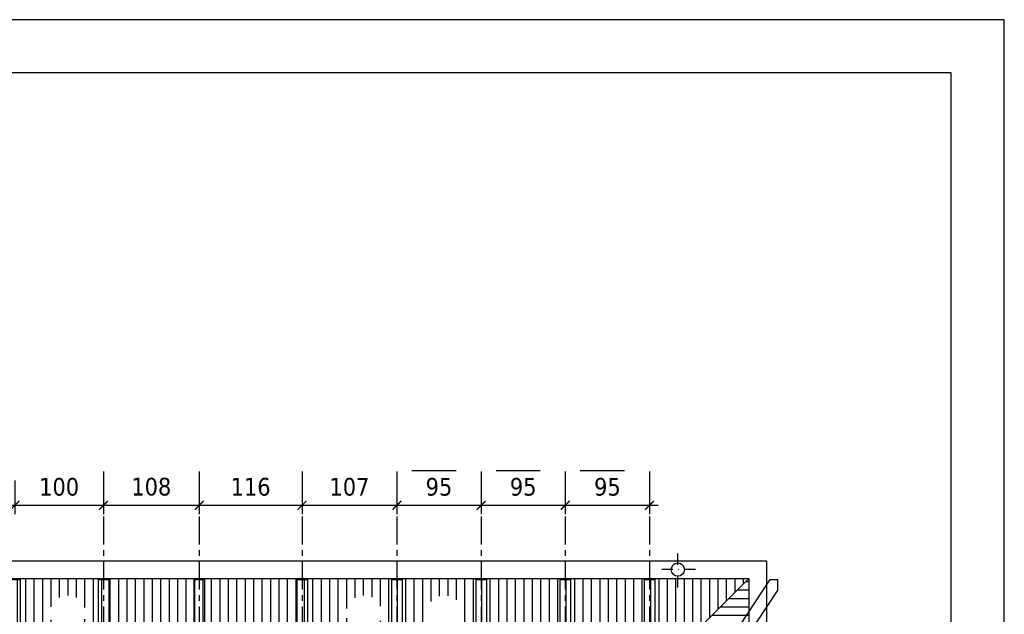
# Model space of a CAD drawing. Header units: millimetres. Extents: x 215282 to 249074, y 9058 to 27069.
# Tile 27 of 51: x 234358 to 235469, y 16294 to 16966. Entities that reach past the tile are written whole.
import ezdxf

# ---------------------------------------------------------------- set-up
doc = ezdxf.new("R2010")
doc.units = ezdxf.units.MM
doc.linetypes.add('CENTER', pattern=[50.8, 31.75, -6.35, 6.35, -6.35])
doc.linetypes.add('DASHDOT', pattern=[25.4, 12.7, -6.35, 0, -6.35])
for name, color, linetype in [('01-HM_podstawowa', 8, 'Continuous'), ('02-HM_osie', 8, 'CENTER'), ('A_inwentaryzacja', 8, 'Continuous')]:
    doc.layers.add(name, color=color, linetype=linetype)
doc.styles.add('HM_standard', font='tahoma.ttf')
doc.dimstyles.new('S100', dxfattribs={"dimscale": 10, "dimtxt": 2, "dimasz": 1, "dimexe": 1, "dimexo": 1, "dimgap": 1, "dimtad": 0, "dimdec": 1, "dimrnd": 0.5, "dimdsep": 46, "dimtxsty": 'HM_standard', "dimblk1": 'ARCHTICK', "dimblk2": 'ARCHTICK', "dimsah": 1, "dimcen": -3, "dimdle": 1, "dimclrt": 256, "dimadec": 0, "dimazin": 0, "dimtfac": 0.8, "dimtdec": 1, "dimtix": 1, "dimtmove": 2, "dimatfit": 3, "dimldrblk": 'ARCHTICK', "dimfxl": 1, "dimtvp": 1, "dimtolj": 1, "dimarcsym": 0})

# ---------------------------------------------------------------- blocks, each defined once
blk = doc.blocks.new('_ARCHTICK')
at = {"color": 0, "linetype": 'ByBlock', "const_width": 0.15}
blk.add_lwpolyline([(-0.5, -0.5), (0.5, 0.5)], dxfattribs=at)
blk = doc.blocks.new('*D260')
at = {"layer": '01-HM_podstawowa', "color": 0, "lineweight": -2, "ltscale": 3, "transparency": 16777216}
for p, q in [((225400, 20196.2), (225400, 20158.1)), ((225469, 20196.2), (225469, 20158.1)), ((225390, 20168.1), (225479, 20168.1))]:
    blk.add_line(p, q, dxfattribs=at)
at = {"layer": 'Defpoints', "color": 0, "transparency": 16777216}
for p in [(225400, 20206.2), (225469, 20206.2), (225469, 20168.1)]:
    blk.add_point(p, dxfattribs=at)
at = {"layer": '01-HM_podstawowa', "color": 0, "lineweight": -2, "ltscale": 3, "transparency": 16777216, "xscale": 10, "yscale": 10, "zscale": 10, "rotation": 180}
blk.add_blockref('_ARCHTICK', (225400, 20168.1), dxfattribs=at)
at = {"layer": '01-HM_podstawowa', "color": 0, "lineweight": -2, "ltscale": 3, "transparency": 16777216, "xscale": 10, "yscale": 10, "zscale": 10}
blk.add_blockref('_ARCHTICK', (225469, 20168.1), dxfattribs=at)
at = {"layer": '01-HM_podstawowa', "ltscale": 3, "transparency": 16777216, "insert": (225434.5, 20188.9), "char_height": 20, "attachment_point": 5, "style": 'HM_standard'}
blk.add_mtext('\\A1;69', dxfattribs=at)
blk = doc.blocks.new('*D261')
at = {"layer": '01-HM_podstawowa', "color": 0, "lineweight": -2, "ltscale": 3, "transparency": 16777216}
for p, q in [((225469, 20196.2), (225469, 20158.1)), ((225569, 20196.2), (225569, 20158.1)), ((225459, 20168.1), (225579, 20168.1))]:
    blk.add_line(p, q, dxfattribs=at)
at = {"layer": 'Defpoints', "color": 0, "transparency": 16777216}
for p in [(225469, 20206.2), (225569, 20206.2), (225569, 20168.1)]:
    blk.add_point(p, dxfattribs=at)
at = {"layer": '01-HM_podstawowa', "color": 0, "lineweight": -2, "ltscale": 3, "transparency": 16777216, "xscale": 10, "yscale": 10, "zscale": 10, "rotation": 180}
blk.add_blockref('_ARCHTICK', (225469, 20168.1), dxfattribs=at)
at = {"layer": '01-HM_podstawowa', "color": 0, "lineweight": -2, "ltscale": 3, "transparency": 16777216, "xscale": 10, "yscale": 10, "zscale": 10}
blk.add_blockref('_ARCHTICK', (225569, 20168.1), dxfattribs=at)
at = {"layer": '01-HM_podstawowa', "ltscale": 3, "transparency": 16777216, "insert": (225519, 20188.9), "char_height": 20, "attachment_point": 5, "style": 'HM_standard'}
blk.add_mtext('\\A1;100', dxfattribs=at)
blk = doc.blocks.new('*D262')
at = {"layer": '01-HM_podstawowa', "color": 0, "lineweight": -2, "ltscale": 3, "transparency": 16777216}
for p, q in [((225569, 20196.2), (225569, 20158.1)), ((225677, 20196.2), (225677, 20158.1)), ((225559, 20168.1), (225687, 20168.1))]:
    blk.add_line(p, q, dxfattribs=at)
at = {"layer": 'Defpoints', "color": 0, "transparency": 16777216}
for p in [(225569, 20206.2), (225677, 20206.2), (225677, 20168.1)]:
    blk.add_point(p, dxfattribs=at)
at = {"layer": '01-HM_podstawowa', "color": 0, "lineweight": -2, "ltscale": 3, "transparency": 16777216, "xscale": 10, "yscale": 10, "zscale": 10, "rotation": 180}
blk.add_blockref('_ARCHTICK', (225569, 20168.1), dxfattribs=at)
at = {"layer": '01-HM_podstawowa', "color": 0, "lineweight": -2, "ltscale": 3, "transparency": 16777216, "xscale": 10, "yscale": 10, "zscale": 10}
blk.add_blockref('_ARCHTICK', (225677, 20168.1), dxfattribs=at)
at = {"layer": '01-HM_podstawowa', "ltscale": 3, "transparency": 16777216, "insert": (225623, 20189), "char_height": 20, "attachment_point": 5, "style": 'HM_standard'}
blk.add_mtext('\\A1;108', dxfattribs=at)
blk = doc.blocks.new('*D263')
at = {"layer": '01-HM_podstawowa', "color": 0, "lineweight": -2, "ltscale": 3, "transparency": 16777216}
for p, q in [((225677, 20196.2), (225677, 20158.1)), ((225793, 20196.2), (225793, 20158.1)), ((225667, 20168.1), (225803, 20168.1))]:
    blk.add_line(p, q, dxfattribs=at)
at = {"layer": 'Defpoints', "color": 0, "transparency": 16777216}
for p in [(225677, 20206.2), (225793, 20206.2), (225793, 20168.1)]:
    blk.add_point(p, dxfattribs=at)
at = {"layer": '01-HM_podstawowa', "color": 0, "lineweight": -2, "ltscale": 3, "transparency": 16777216, "xscale": 10, "yscale": 10, "zscale": 10, "rotation": 180}
blk.add_blockref('_ARCHTICK', (225677, 20168.1), dxfattribs=at)
at = {"layer": '01-HM_podstawowa', "color": 0, "lineweight": -2, "ltscale": 3, "transparency": 16777216, "xscale": 10, "yscale": 10, "zscale": 10}
blk.add_blockref('_ARCHTICK', (225793, 20168.1), dxfattribs=at)
at = {"layer": '01-HM_podstawowa', "ltscale": 3, "transparency": 16777216, "insert": (225735, 20188.9), "char_height": 20, "attachment_point": 5, "style": 'HM_standard'}
blk.add_mtext('\\A1;116', dxfattribs=at)
blk = doc.blocks.new('*D264')
at = {"layer": '01-HM_podstawowa', "color": 0, "lineweight": -2, "ltscale": 3, "transparency": 16777216}
for p, q in [((225793, 20196.2), (225793, 20158.1)), ((225900, 20196.2), (225900, 20158.1)), ((225783, 20168.1), (225910, 20168.1))]:
    blk.add_line(p, q, dxfattribs=at)
at = {"layer": 'Defpoints', "color": 0, "transparency": 16777216}
for p in [(225793, 20206.2), (225900, 20206.2), (225900, 20168.1)]:
    blk.add_point(p, dxfattribs=at)
at = {"layer": '01-HM_podstawowa', "color": 0, "lineweight": -2, "ltscale": 3, "transparency": 16777216, "xscale": 10, "yscale": 10, "zscale": 10, "rotation": 180}
blk.add_blockref('_ARCHTICK', (225793, 20168.1), dxfattribs=at)
at = {"layer": '01-HM_podstawowa', "color": 0, "lineweight": -2, "ltscale": 3, "transparency": 16777216, "xscale": 10, "yscale": 10, "zscale": 10}
blk.add_blockref('_ARCHTICK', (225900, 20168.1), dxfattribs=at)
at = {"layer": '01-HM_podstawowa', "ltscale": 3, "transparency": 16777216, "insert": (225846.5, 20188.9), "char_height": 20, "attachment_point": 5, "style": 'HM_standard'}
blk.add_mtext('\\A1;107', dxfattribs=at)
blk = doc.blocks.new('*D273')
at = {"layer": '01-HM_podstawowa', "color": 0, "lineweight": -2, "ltscale": 3, "transparency": 16777216}
for p, q in [((225995, 20186.2), (225995, 20158.1)), ((226089.9, 20186.2), (226089.9, 20158.1)), ((225985, 20168.1), (226099.9, 20168.1))]:
    blk.add_line(p, q, dxfattribs=at)
at = {"layer": 'Defpoints', "color": 0, "transparency": 16777216}
for p in [(225995, 20196.2), (226089.9, 20196.2), (226089.9, 20168.1)]:
    blk.add_point(p, dxfattribs=at)
at = {"layer": '01-HM_podstawowa', "color": 0, "lineweight": -2, "ltscale": 3, "transparency": 16777216, "xscale": 10, "yscale": 10, "zscale": 10, "rotation": 180}
blk.add_blockref('_ARCHTICK', (225995, 20168.1), dxfattribs=at)
at = {"layer": '01-HM_podstawowa', "color": 0, "lineweight": -2, "ltscale": 3, "transparency": 16777216, "xscale": 10, "yscale": 10, "zscale": 10}
blk.add_blockref('_ARCHTICK', (226089.9, 20168.1), dxfattribs=at)
at = {"layer": '01-HM_podstawowa', "ltscale": 3, "transparency": 16777216, "insert": (226042.5, 20188.9), "char_height": 20, "attachment_point": 5, "style": 'HM_standard'}
blk.add_mtext('\\A1;95', dxfattribs=at)
blk = doc.blocks.new('*D274')
at = {"layer": '01-HM_podstawowa', "color": 0, "lineweight": -2, "ltscale": 3, "transparency": 16777216}
for p, q in [((226090, 20186.2), (226090, 20158.1)), ((226184.9, 20186.2), (226184.9, 20158.1)), ((226080, 20168.1), (226194.9, 20168.1))]:
    blk.add_line(p, q, dxfattribs=at)
at = {"layer": 'Defpoints', "color": 0, "transparency": 16777216}
for p in [(226090, 20196.2), (226184.9, 20196.2), (226184.9, 20168.1)]:
    blk.add_point(p, dxfattribs=at)
at = {"layer": '01-HM_podstawowa', "color": 0, "lineweight": -2, "ltscale": 3, "transparency": 16777216, "xscale": 10, "yscale": 10, "zscale": 10, "rotation": 180}
blk.add_blockref('_ARCHTICK', (226090, 20168.1), dxfattribs=at)
at = {"layer": '01-HM_podstawowa', "color": 0, "lineweight": -2, "ltscale": 3, "transparency": 16777216, "xscale": 10, "yscale": 10, "zscale": 10}
blk.add_blockref('_ARCHTICK', (226184.9, 20168.1), dxfattribs=at)
at = {"layer": '01-HM_podstawowa', "ltscale": 3, "transparency": 16777216, "insert": (226137.5, 20188.9), "char_height": 20, "attachment_point": 5, "style": 'HM_standard'}
blk.add_mtext('\\A1;95', dxfattribs=at)
blk = doc.blocks.new('*D277')
at = {"layer": '01-HM_podstawowa', "color": 0, "lineweight": -2, "ltscale": 3, "transparency": 16777216}
for p, q in [((225900, 20186.2), (225900, 20158.1)), ((225994.9, 20186.2), (225994.9, 20158.1)), ((225890, 20168.1), (226004.9, 20168.1))]:
    blk.add_line(p, q, dxfattribs=at)
at = {"layer": 'Defpoints', "color": 0, "transparency": 16777216}
for p in [(225900, 20196.2), (225994.9, 20196.2), (225994.9, 20168.1)]:
    blk.add_point(p, dxfattribs=at)
at = {"layer": '01-HM_podstawowa', "color": 0, "lineweight": -2, "ltscale": 3, "transparency": 16777216, "xscale": 10, "yscale": 10, "zscale": 10, "rotation": 180}
blk.add_blockref('_ARCHTICK', (225900, 20168.1), dxfattribs=at)
at = {"layer": '01-HM_podstawowa', "color": 0, "lineweight": -2, "ltscale": 3, "transparency": 16777216, "xscale": 10, "yscale": 10, "zscale": 10}
blk.add_blockref('_ARCHTICK', (225994.9, 20168.1), dxfattribs=at)
at = {"layer": '01-HM_podstawowa', "ltscale": 3, "transparency": 16777216, "insert": (225947.5, 20188.9), "char_height": 20, "attachment_point": 5, "style": 'HM_standard'}
blk.add_mtext('\\A1;95', dxfattribs=at)
blk = doc.blocks.new('rokwie')
at = {"layer": '01-HM_podstawowa', "color": 1, "ltscale": 3}
for p, q in [((225916.87, 20207.43), (225966.74, 20207.43)), ((226011.87, 20207.43), (226061.74, 20207.43)), ((226106.87, 20207.43), (226156.74, 20207.43))]:
    blk.add_line(p, q, dxfattribs=at)
at = {"layer": '01-HM_podstawowa', "color": 3}
for p, q in [((225463.04, 20084.29), (225475.04, 20084.29)), ((225475.04, 20084.29), (225475.04, 18814.29)), ((225563.04, 20084.29), (225563.04, 18814.29)), ((225563.04, 20084.29), (225575.04, 20084.29)), ((225575.04, 20084.29), (225575.04, 18814.29)), ((225671.04, 20084.29), (225671.04, 18814.29)), ((225671.04, 20084.29), (225683.04, 20084.29)), ((225671.04, 20084.29), (225671.04, 18814.29)), ((225671.04, 20084.29), (225683.04, 20084.29)), ((225683.04, 20084.29), (225683.04, 18814.29)), ((225683.04, 20084.29), (225683.04, 18814.29)), ((225787.04, 20084.29), (225787.04, 18814.29)), ((225787.04, 20084.29), (225799.04, 20084.29)), ((225799.04, 20084.29), (225799.04, 18814.29)), ((225894.04, 20084.29), (225894.04, 18814.29)), ((225894.04, 20084.29), (225906.04, 20084.29)), ((225906.04, 20084.29), (225906.04, 18814.29)), ((225906.04, 19454.93), (226321.06, 20084.29)), ((225988.95, 20084.29), (225988.95, 19580.65)), ((225988.95, 20084.29), (226000.95, 20084.29)), ((226000.95, 20084.29), (226000.95, 19598.85)), ((226083.95, 20084.29), (226083.95, 19724.71)), ((226083.95, 20084.29), (226095.95, 20084.29)), ((226095.95, 20084.29), (226095.95, 19742.91)), ((226178.95, 20084.29), (226178.95, 19868.77)), ((226178.95, 20084.29), (226190.95, 20084.29)), ((226190.95, 20084.29), (226190.95, 19886.97)), ((226321.06, 20084.29), (226329.45, 20084.29)), ((226329.45, 20084.29), (226329.45, 20071.57)), ((225919.09, 19449.29), (226329.45, 20071.57))]:
    blk.add_line(p, q, dxfattribs=at)
at = {"layer": '02-HM_osie'}
for p, q in [((225569.04, 20206.24), (225569.04, 18680.48)), ((225677.04, 20206.24), (225677.04, 18680.48)), ((225793.04, 20206.24), (225793.04, 18680.48)), ((225900.04, 20206.24), (225900.04, 18680.48)), ((225994.95, 20206.24), (225994.95, 18680.48)), ((226089.95, 20206.24), (226089.95, 18680.48)), ((226184.95, 20206.24), (226184.95, 18680.48))]:
    blk.add_line(p, q, dxfattribs=at)
at = {"layer": '01-HM_podstawowa', "color": 1, "ltscale": 3}
for base, p1, p2, picture, middle in [((225469.04, 20168.07), (225400.04, 20206.24), (225469.04, 20206.24), '*D260', (225434.54, 20188.89)), ((225569.04, 20168.07), (225469.04, 20206.24), (225569.04, 20206.24), '*D261', (225519.04, 20188.89)), ((225677.04, 20168.07), (225569.04, 20206.24), (225677.04, 20206.24), '*D262', (225623.04, 20188.98)), ((225793.04, 20168.07), (225677.04, 20206.24), (225793.04, 20206.24), '*D263', (225735.04, 20188.86)), ((225900.04, 20168.07), (225793.04, 20206.24), (225900.04, 20206.24), '*D264', (225846.54, 20188.89)), ((225994.95, 20168.07), (225900.04, 20196.24), (225994.95, 20196.24), '*D277', (225947.49, 20188.89)), ((226089.95, 20168.07), (225995.04, 20196.24), (226089.95, 20196.24), '*D273', (226042.49, 20188.89)), ((226184.95, 20168.07), (226090.04, 20196.24), (226184.95, 20196.24), '*D274', (226137.49, 20188.89))]:
    dim = blk.add_linear_dim(base=base, p1=p1, p2=p2, dimstyle='S100', dxfattribs=at)
    dim.commit()
    dim.dimension.update_dxf_attribs({"geometry": picture, "text_midpoint": middle})

msp = doc.modelspace()

# ---------------------------------------------------------------- hatches: boundary and pattern name
at = {"layer": 'A_inwentaryzacja', "ltscale": 3}
h = msp.add_hatch(dxfattribs=at)
h.set_pattern_fill('ANSI31', color=256, scale=3, angle=45)
h.set_pattern_definition([(90, (14908.996, -9348.186), (-9.525, 0), [])])
h.paths.add_polyline_path([(235180.51, 16334.68), (234178.51, 16334.68), (234178.51, 16264.68), (234321.51, 16264.68), (234321.51, 16274.93, -0.4142136), (234301.23, 16295.22, -1), (234341.8, 16295.22, -0.4142136), (234321.51, 16274.93), (234321.51, 16264.68), (234412.51, 16264.68), (234412.51, 16274.93, -0.4142136), (234392.23, 16295.22, -1), (234432.8, 16295.22, -0.4142136), (234412.51, 16274.93), (234412.51, 16264.68), (234746.51, 16264.68), (234746.51, 16274.93, -0.4142136), (234726.23, 16295.22, -1), (234766.8, 16295.22, -0.4142136), (234746.51, 16274.93), (234746.51, 16264.68), (234837.51, 16264.68), (234837.51, 16274.93, -0.4142136), (234817.23, 16295.22, -1), (234857.8, 16295.22, -0.4142136), (234837.51, 16274.93), (234837.51, 16264.68), (235110.51, 16264.68)])
h.paths.add_polyline_path([(235110.51, 16264.68), (234837.51, 16264.68), (234837.51, 16258.68), (235104.51, 16258.68)])
h.paths.add_polyline_path([(234837.51, 16264.68), (234746.51, 16264.68), (234746.51, 16258.68), (234837.51, 16258.68)])
h.paths.add_polyline_path([(234746.51, 16264.68), (234412.51, 16264.68), (234412.51, 16258.68), (234746.51, 16258.68)])
h.paths.add_polyline_path([(234321.51, 16264.68), (234178.51, 16264.68), (234178.51, 16258.68), (234321.51, 16258.68)])
h.paths.add_polyline_path([(234412.51, 16264.68), (234321.51, 16264.68), (234321.51, 16258.68), (234412.51, 16258.68)])
h = msp.add_hatch(dxfattribs=at)
h.set_pattern_fill('ANSI31', color=256, scale=3, angle=135)
h.set_pattern_definition([(180, (14908.996, -9348.186), (-9e-16, -9.525), [])])
h.paths.add_polyline_path([(235180.51, 16334.68), (235110.51, 16264.68), (235110.51, 15132.68), (235180.51, 15062.68)])
h.paths.add_polyline_path([(235110.51, 16264.68), (235104.51, 16258.68), (235104.51, 15138.68), (235110.51, 15132.68)])

# ---------------------------------------------------------------- linework, layer by layer
at = {"layer": '01-HM_podstawowa', "ltscale": 3}
for points in [[(229468.79, 13995.63), (235468.79, 13995.63), (235468.79, 16965.63), (229468.79, 16965.63)], [(229718.79, 14055.63), (235408.79, 14055.63), (235408.79, 16905.63), (229718.79, 16905.63)]]:
    msp.add_lwpolyline(points, close=True, dxfattribs=at)
at = {"layer": 'A_inwentaryzacja', "linetype": 'DASHDOT'}
for p, q in [((235100.51, 16324.68), (235100.51, 16364.68)), ((235120.51, 16344.68), (235080.51, 16344.68))]:
    msp.add_line(p, q, dxfattribs=at)
at = {"layer": 'A_inwentaryzacja', "ltscale": 3}
for p, q in [((234178.51, 16354.68), (235200.51, 16354.68)), ((235200.51, 16354.68), (235200.51, 15042.68)), ((234178.51, 16334.68), (235180.51, 16334.68)), ((235104.51, 16258.68), (235180.51, 16334.68)), ((235180.51, 16334.68), (235180.51, 15062.68))]:
    msp.add_line(p, q, dxfattribs=at)
msp.add_circle((235100.51, 16344.68), 7.5, dxfattribs=at)

# ---------------------------------------------------------------- block references
at = {"layer": '01-HM_podstawowa', "color": 1, "ltscale": 3}
msp.add_blockref('rokwie', (8883.55, -3750.83), dxfattribs=at)

doc.saveas('drawing.dxf')
